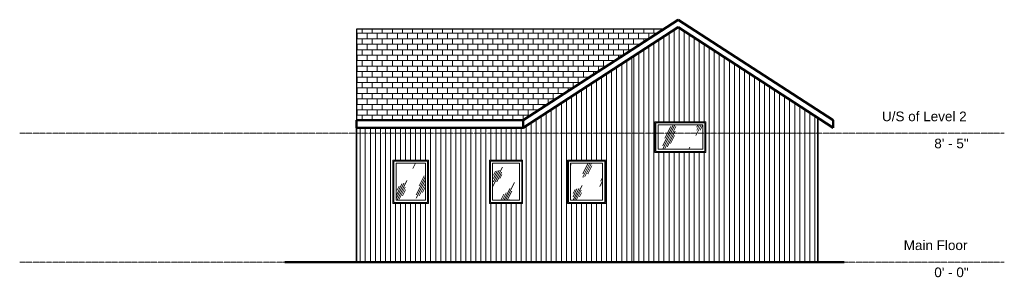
# Model space of a CAD drawing. Header units: inches. Extents: x 1070 to 1842, y -12 to 190.
import ezdxf

# ---------------------------------------------------------------- set-up
doc = ezdxf.new("R2010")
doc.units = ezdxf.units.IN
doc.header["$MEASUREMENT"] = 0
doc.linetypes.add('Center 1_4_', pattern=[0.53125, 0.25, -0.09375, 0.09375, -0.09375])
for name, color, linetype, lineweight in [('A-DETL', 90, 'Continuous', 9), ('A-FLOR-LEVL', 51, 'Continuous', 9), ('A-GLAZ', 151, 'Continuous', 9), ('A-ROOF', 132, 'Continuous', 9), ('A-ROOF-PATT', 132, 'Continuous', 9), ('A-WALL', 90, 'Continuous', 9), ('A-WALL-PATT', 111, 'Continuous', 9)]:
    doc.layers.add(name, color=color, linetype=linetype, lineweight=lineweight)
doc.styles.add('Arial', font='arial.ttf', dxfattribs={"height": 7.559055})
pattern_1 = [(90, (1551.341, 0), (-3.937, 2e-16), [])]
pattern_2 = [(90, (1337.091, 0), (-3.937, 2e-16), [])]
pattern_3 = [(63.435, (1539.097, 47.244), (-13.91, 41.7304), [17.28, -10.368, 17.28, -10.368, -21.98]), (63.435, (1539.097, 47.244), (-13.91, 41.7304), [-55.296, 0.253, -21.727]), (63.435, (1539.097, 47.244), (-13.91, 41.7304), [0.253, -55.043, 6.912, -15.068]), (63.435, (1538.233, 48.108), (-13.91, 41.7304), [13.824, -17.28, 10.368, -10.368, -25.436]), (63.435, (1538.233, 48.108), (-13.91, 41.7304), [-51.84, 0.253, -25.183]), (63.435, (1538.233, 48.108), (-13.91, 41.7304), [0.253, -51.587, 12.096, -13.34]), (63.435, (1538.233, 50.7), (-13.91, 41.7304), [10.368, -20.736, 6.912, -10.368, -28.892]), (63.435, (1538.233, 50.7), (-13.91, 41.7304), [-48.384, 0.253, -28.639]), (63.435, (1538.233, 50.7), (-13.91, 41.7304), [0.253, -48.131, 15.552, -13.34]), (63.435, (1540.825, 48.108), (-13.91, 41.7304), [10.368, -20.736, 8.64, -37.532]), (63.435, (1543.417, 50.7), (-13.91, 41.7304), [5.184, -25.92, 3.456, -42.716]), (63.435, (1539.097, 55.02), (-13.91, 41.7304), [3.456, -25.92, 3.456, -13.824, -30.62]), (63.435, (1539.097, 55.02), (-13.91, 41.7304), [-46.656, 0.253, -30.367]), (63.435, (1539.097, 55.02), (-13.91, 41.7304), [0.253, -46.403, 8.64, -21.98]), (63.435, (1554.65, 52.428), (-13.91, 41.7304), [17.28, -25.92, 20.736, -13.686]), (63.435, (1554.65, 49.836), (-13.91, 41.7304), [24.192, -17.28, 25.92, -10.23]), (63.435, (1556.377, 50.7), (-13.91, 41.7304), [27.648, -13.824, 20.736, -15.068]), (63.435, (1558.97, 53.292), (-13.91, 41.7304), [17.28, -24.192, 13.824, -21.98]), (63.435, (1556.377, 58.476), (-13.91, 41.7304), [8.64, -34.56, 10.368, -23.708]), (63.435, (1561.56, 55.884), (-13.91, 41.7304), [6.912, -34.56, 6.912, -28.892])]

# ---------------------------------------------------------------- blocks, each defined once
blk = doc.blocks.new('Planitar-Fixed - Default 1-4290701-Left-Barn 2')
at = {"layer": 'A-GLAZ'}
h = blk.add_hatch(dxfattribs=at)
h.set_pattern_fill('FP_3', color=256, style=0, pattern_type=2)
h.set_pattern_definition(pattern_3)
h.paths.add_polyline_path([(1383.29, 48.48), (1388.11, 48.48), (1388.11, 77.52), (1365.07, 77.52), (1365.07, 48.48)], flags=0)
for p, q in [((1390.59, 80), (1362.59, 80)), ((1362.59, 80), (1362.59, 46)), ((1363.34, 46.75), (1363.34, 79.25)), ((1363.34, 79.25), (1389.84, 79.25)), ((1365.07, 48.48), (1365.07, 77.52)), ((1365.07, 77.52), (1388.11, 77.52)), ((1388.11, 77.52), (1388.11, 48.48)), ((1389.84, 79.25), (1389.84, 46.75)), ((1390.59, 46), (1390.59, 80)), ((1389.84, 46.75), (1363.34, 46.75)), ((1388.11, 48.48), (1365.07, 48.48)), ((1362.59, 46), (1390.59, 46))]:
    blk.add_line(p, q, dxfattribs=at)
blk = doc.blocks.new('Planitar-Fixed - Default 1-4290698-Left-Barn 2')
at = {"layer": 'A-GLAZ'}
h = blk.add_hatch(dxfattribs=at)
h.set_pattern_fill('FP_3', color=256, style=0, pattern_type=2)
h.set_pattern_definition(pattern_3)
h.paths.add_polyline_path([(1440.73, 48.48), (1461.77, 48.48), (1461.77, 77.52), (1440.73, 77.52), (1440.73, 58.71)], flags=0)
for p, q in [((1464.25, 80), (1438.25, 80)), ((1438.25, 80), (1438.25, 46)), ((1439, 46.75), (1439, 79.25)), ((1439, 79.25), (1463.5, 79.25)), ((1440.73, 48.48), (1440.73, 77.52)), ((1440.73, 77.52), (1461.77, 77.52)), ((1461.77, 77.52), (1461.77, 48.48)), ((1463.5, 79.25), (1463.5, 46.75)), ((1464.25, 46), (1464.25, 80)), ((1463.5, 46.75), (1439, 46.75)), ((1461.77, 48.48), (1440.73, 48.48)), ((1438.25, 46), (1464.25, 46))]:
    blk.add_line(p, q, dxfattribs=at)
blk = doc.blocks.new('Planitar-Fixed - Default 1-4290704-Left-Barn 2')
at = {"layer": 'A-GLAZ'}
h = blk.add_hatch(dxfattribs=at)
h.set_pattern_fill('FP_3', color=256, style=0, pattern_type=2)
h.set_pattern_definition(pattern_3)
h.paths.add_polyline_path([(1502.8, 48.48), (1526.82, 48.48), (1526.82, 77.52), (1501.78, 77.52), (1501.78, 48.48)], flags=0)
for p, q in [((1529.3, 80), (1499.3, 80)), ((1499.3, 80), (1499.3, 46)), ((1500.05, 46.75), (1500.05, 79.25)), ((1500.05, 79.25), (1528.55, 79.25)), ((1501.78, 48.48), (1501.78, 77.52)), ((1501.78, 77.52), (1526.82, 77.52)), ((1526.82, 77.52), (1526.82, 48.48)), ((1528.55, 79.25), (1528.55, 46.75)), ((1529.3, 46), (1529.3, 80)), ((1528.55, 46.75), (1500.05, 46.75)), ((1526.82, 48.48), (1501.78, 48.48)), ((1499.3, 46), (1529.3, 46))]:
    blk.add_line(p, q, dxfattribs=at)
blk = doc.blocks.new('Planitar-Fixed - Default 1-4290961-Left-Barn 2')
at = {"layer": 'A-GLAZ'}
h = blk.add_hatch(dxfattribs=at)
h.set_pattern_fill('FP_3', color=256, style=0, pattern_type=2)
h.set_pattern_definition(pattern_3)
h.paths.add_polyline_path([(1570.29, 88.48), (1605.33, 88.48), (1605.33, 107.52), (1570.29, 107.52), (1570.29, 89.04)], flags=0)
for p, q in [((1607.81, 110), (1567.81, 110)), ((1567.81, 110), (1567.81, 86)), ((1568.56, 86.75), (1568.56, 109.25)), ((1568.56, 109.25), (1607.07, 109.25)), ((1607.07, 109.25), (1607.07, 86.75)), ((1607.81, 86), (1607.81, 110)), ((1570.29, 88.48), (1570.29, 107.52)), ((1570.29, 107.52), (1605.33, 107.52)), ((1605.33, 107.52), (1605.33, 88.48)), ((1567.81, 86), (1607.81, 86)), ((1607.07, 86.75), (1568.56, 86.75)), ((1605.33, 88.48), (1570.29, 88.48))]:
    blk.add_line(p, q, dxfattribs=at)

msp = doc.modelspace()

# ---------------------------------------------------------------- hatches: boundary and pattern name
at = {"layer": 'A-ROOF-PATT'}
h = msp.add_hatch(dxfattribs=at)
h.set_pattern_fill('FP_4', color=256, style=0, pattern_type=2)
h.set_pattern_definition([(0, (0, -283.689), (0, 4.288), []), (90, (0, -283.689), (-3.937, 4.288), [4.288, -4.288])])
h.paths.add_polyline_path([(1334.09, 111.17), (1464.59, 111.17), (1574.47, 182.52), (1334.09, 182.52), (1334.09, 118.96)], flags=0)
at = {"layer": 'A-WALL-PATT'}
h = msp.add_hatch(dxfattribs=at)
h.set_pattern_fill('FP_1', color=256, style=0, pattern_type=2)
h.set_pattern_definition(pattern_1)
h.paths.add_polyline_path([(1689.59, 0), (1689.59, 116.9), (1586.09, 184.11), (1551.34, 161.54), (1551.34, 0), (1622.3, 0)], flags=0)
h.paths.add_polyline_path([(1567.81, 86), (1567.81, 110), (1607.81, 110), (1607.81, 86)], flags=0)
h = msp.add_hatch(dxfattribs=at)
h.set_pattern_fill('FP_2', color=256, style=0, pattern_type=2)
h.set_pattern_definition(pattern_2)
h.paths.add_polyline_path([(1376.65, 0), (1551.34, 0), (1551.34, 161.54), (1464.59, 105.21), (1340.09, 105.21), (1340.09, 0), (1342.17, 0)], flags=0)
h.paths.add_polyline_path([(1502.8, 46), (1499.3, 46), (1499.3, 80), (1529.3, 80), (1529.3, 46)], flags=0)
h.paths.add_polyline_path([(1438.25, 46), (1438.25, 80), (1464.25, 80), (1464.25, 46), (1443.05, 46)], flags=0)
h.paths.add_polyline_path([(1383.29, 46), (1362.59, 46), (1362.59, 80), (1390.59, 80), (1390.59, 46)], flags=0)
h = msp.add_hatch(dxfattribs=at)
h.set_pattern_fill('FP_1', color=256, style=0, pattern_type=2)
h.set_pattern_definition(pattern_1)
h.paths.add_polyline_path([(1695.59, 0), (1695.59, 113), (1689.59, 116.9), (1689.59, 0)], flags=0)
h = msp.add_hatch(dxfattribs=at)
h.set_pattern_fill('FP_2', color=256, style=0, pattern_type=2)
h.set_pattern_definition(pattern_2)
h.paths.add_polyline_path([(1340.09, 0), (1340.09, 105.21), (1334.09, 105.21), (1334.09, 0)], flags=0)

# ---------------------------------------------------------------- linework, layer by layer
at = {"layer": 'A-DETL', "lineweight": 50}
for p, q in [((1586.09, 190.07), (1464.59, 111.17)), ((1707.59, 111.17), (1586.09, 190.07)), ((1464.59, 105.21), (1586.09, 184.11)), ((1586.09, 184.11), (1707.59, 105.21)), ((1334.09, 111.17), (1334.09, 105.21)), ((1464.59, 111.17), (1334.09, 111.17)), ((1464.59, 105.21), (1464.59, 111.17)), ((1707.59, 105.21), (1707.59, 111.17)), ((1334.09, 105.21), (1464.59, 105.21)), ((1278.09, 0), (1716.09, 0))]:
    msp.add_line(p, q, dxfattribs=at)
at = {"layer": 'A-DETL', "lineweight": 25}
for p, q in [((1574.47, 182.52), (1334.09, 182.52)), ((1334.09, 182.52), (1334.09, 111.17))]:
    msp.add_line(p, q, dxfattribs=at)
at = {"layer": 'A-DETL', "lineweight": 35}
for p, q in [((1695.59, 113), (1695.59, 0)), ((1334.09, 105.21), (1334.09, 0))]:
    msp.add_line(p, q, dxfattribs=at)
at = {"layer": 'A-FLOR-LEVL', "linetype": 'Center 1_4_'}
for p, q in [((1070.34, 101), (1841.51, 101)), ((1070.34, 0), (1841.51, 0))]:
    msp.add_line(p, q, dxfattribs=at)
at = {"layer": 'A-ROOF'}
for p, q in [((1464.59, 111.17), (1586.09, 190.07)), ((1586.09, 190.07), (1707.59, 111.17)), ((1574.47, 182.52), (1334.09, 182.52)), ((1334.09, 182.52), (1334.09, 105.21)), ((1586.09, 184.11), (1464.59, 105.21)), ((1707.59, 105.21), (1586.09, 184.11)), ((1334.09, 111.17), (1464.59, 111.17)), ((1464.59, 105.21), (1464.59, 111.17)), ((1707.59, 111.17), (1707.59, 105.21)), ((1464.59, 105.21), (1334.09, 105.21))]:
    msp.add_line(p, q, dxfattribs=at)
at = {"layer": 'A-WALL'}
for p, q in [((1567.81, 86), (1567.81, 110)), ((1567.81, 110), (1607.81, 110)), ((1607.81, 110), (1607.81, 86)), ((1695.59, 113), (1695.59, 0)), ((1334.09, 0), (1334.09, 105.21)), ((1607.81, 86), (1567.81, 86)), ((1362.59, 46), (1362.59, 80)), ((1362.59, 80), (1390.59, 80)), ((1390.59, 80), (1390.59, 46)), ((1438.25, 46), (1438.25, 80)), ((1438.25, 80), (1464.25, 80)), ((1464.25, 80), (1464.25, 46)), ((1499.3, 46), (1499.3, 80)), ((1499.3, 80), (1529.3, 80)), ((1529.3, 80), (1529.3, 46)), ((1390.59, 46), (1362.59, 46)), ((1464.25, 46), (1438.25, 46)), ((1529.3, 46), (1499.3, 46))]:
    msp.add_line(p, q, dxfattribs=at)

# ---------------------------------------------------------------- block references
at = {"layer": 'A-GLAZ'}
for name in ['Planitar-Fixed - Default 1-4290961-Left-Barn 2', 'Planitar-Fixed - Default 1-4290701-Left-Barn 2', 'Planitar-Fixed - Default 1-4290698-Left-Barn 2', 'Planitar-Fixed - Default 1-4290704-Left-Barn 2']:
    msp.add_blockref(name, (0, 0), dxfattribs=at)

# ---------------------------------------------------------------- texts
at = {"layer": 'A-FLOR-LEVL', "attachment_point": 1, "style": 'Arial'}
for s, insert, char_height, width in [('U/S of Level 2', (1745.72, 118.03), 7.5591, 80.598), ('8\' - 5"', (1786.67, 96.79), 7.559, 32.724), ('Main Floor', (1762.73, 17.03), 7.559, 59.994), ('0\' - 0"', (1786.67, -4.21), 7.559, 32.724)]:
    msp.add_mtext(s, dxfattribs=dict(at, insert=insert, char_height=char_height, width=width))

doc.saveas('drawing.dxf')
